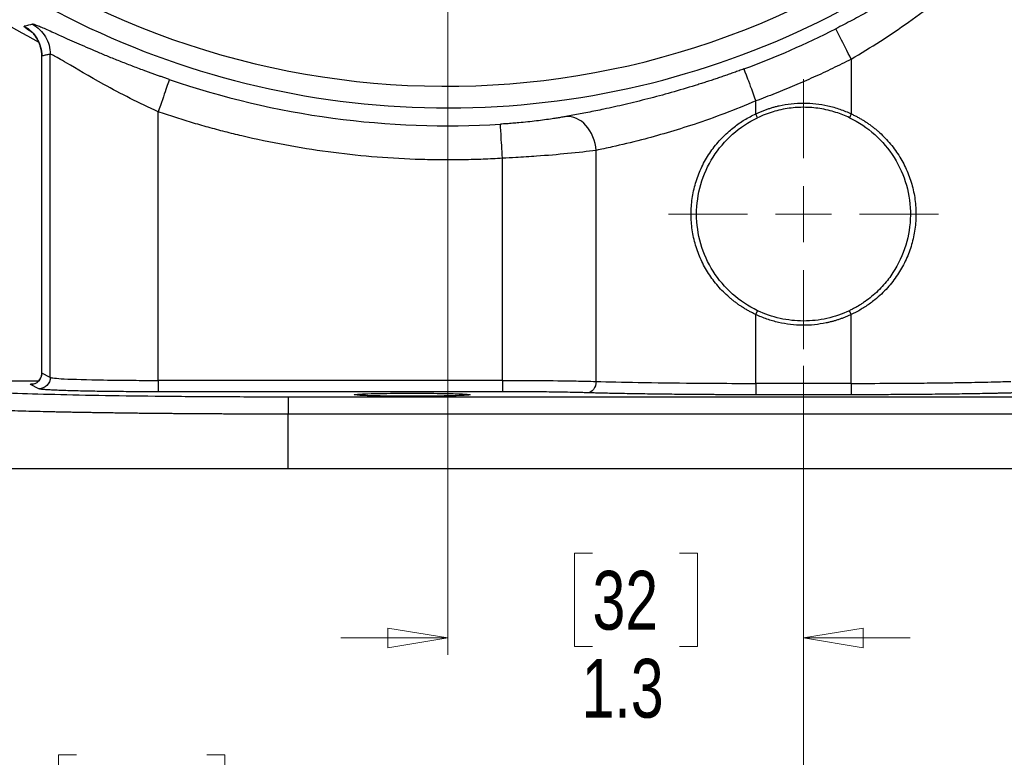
# Model space of a CAD drawing. Header units: inches. Extents: x 0.6 to 16.3, y 0.2 to 11.5.
# Tile 3 of 18: x 3.6 to 5.9, y 4 to 5.7. Entities that reach past the tile are written whole.
import ezdxf

# ---------------------------------------------------------------- set-up
doc = ezdxf.new("R2010")
doc.units = ezdxf.units.IN
doc.header["$MEASUREMENT"] = 0
doc.styles.add('SLDTEXTSTYLE0', font='TXT', dxfattribs={"width": 0.75})
doc.dimstyles.new('SLDDIMSTYLE0', dxfattribs={"dimtxt": 0.137795, "dimasz": 0.14, "dimexe": 0, "dimexo": 0.0625, "dimgap": 0.034449, "dimtad": 0, "dimdec": 1, "dimlfac": 1.5, "dimrnd": 1e-09, "dimzin": 12, "dimdsep": 46, "dimtxsty": 'SLDTEXTSTYLE0', "dimblk1": 'CLOSED', "dimblk2": 'CLOSED', "dimsah": 1, "dimcen": 0.09, "dimadec": 0, "dimazin": 3, "dimtfac": 1, "dimtdec": 1, "dimtofl": 0, "dimtmove": 0, "dimatfit": 3, "dimldrblk": 'CLOSED', "dimfxl": 0, "dimfrac": 2, "dimtolj": 1, "dimtzin": 12, "dimarcsym": 0})
doc.dimstyles.new('SLDDIMSTYLE3', dxfattribs={"dimtxt": 0.137795, "dimasz": 0.14, "dimexe": 0, "dimexo": 0.0625, "dimgap": 0.034449, "dimtad": 0, "dimtih": 1, "dimtoh": 1, "dimdec": 1, "dimlfac": 1.5, "dimrnd": 1e-09, "dimzin": 12, "dimdsep": 46, "dimtxsty": 'SLDTEXTSTYLE0', "dimblk1": 'CLOSED', "dimblk2": 'CLOSED', "dimsah": 1, "dimcen": 0.09, "dimadec": 0, "dimazin": 3, "dimtfac": 1, "dimtdec": 1, "dimtofl": 0, "dimtmove": 0, "dimatfit": 3, "dimldrblk": 'CLOSED', "dimfxl": 0, "dimfrac": 2, "dimtolj": 1, "dimtzin": 12, "dimarcsym": 0})
doc.dimstyles.new('SLDDIMSTYLE4', dxfattribs={"dimtxt": 0.137795, "dimasz": 0.14, "dimexe": 0, "dimexo": 0.0625, "dimgap": 0.034449, "dimtad": 0, "dimdec": 1, "dimlfac": 1.5, "dimrnd": 1e-09, "dimzin": 12, "dimdsep": 46, "dimtxsty": 'SLDTEXTSTYLE0', "dimblk1": 'CLOSED', "dimblk2": 'CLOSED', "dimsah": 1, "dimcen": 0.09, "dimadec": 0, "dimazin": 3, "dimtfac": 1, "dimtdec": 1, "dimtmove": 0, "dimatfit": 0, "dimldrblk": 'CLOSED', "dimfxl": 0, "dimfrac": 2, "dimtolj": 1, "dimtzin": 12, "dimarcsym": 0})
doc.dimstyles.new('SLDDIMSTYLE5', dxfattribs={"dimtxt": 0.137795, "dimasz": 0.14, "dimexe": 0, "dimexo": 0.0625, "dimgap": 0.034449, "dimtad": 0, "dimdec": 1, "dimlfac": 1.5, "dimrnd": 1e-09, "dimzin": 12, "dimdsep": 46, "dimtxsty": 'SLDTEXTSTYLE0', "dimblk1": 'CLOSED', "dimblk2": 'CLOSED', "dimsah": 1, "dimcen": 0.09, "dimadec": 0, "dimazin": 3, "dimtfac": 1, "dimtofl": 0, "dimtmove": 0, "dimatfit": 3, "dimldrblk": 'CLOSED', "dimfxl": 0, "dimfrac": 2, "dimtolj": 1, "dimtzin": 12, "dimarcsym": 0})
doc.dimstyles.new('SLDDIMSTYLE6', dxfattribs={"dimtxt": 0.137795, "dimasz": 0.14, "dimexe": 0, "dimexo": 0.0625, "dimgap": 0.034449, "dimtad": 0, "dimtih": 1, "dimtoh": 1, "dimdec": 1, "dimlfac": 1.5, "dimrnd": 1e-09, "dimzin": 12, "dimdsep": 46, "dimtxsty": 'SLDTEXTSTYLE0', "dimblk1": 'CLOSED', "dimblk2": 'CLOSED', "dimsah": 1, "dimcen": 0.09, "dimadec": 0, "dimazin": 3, "dimtfac": 1, "dimtofl": 0, "dimtmove": 0, "dimatfit": 3, "dimldrblk": 'CLOSED', "dimfxl": 0, "dimfrac": 2, "dimtolj": 1, "dimtzin": 12, "dimarcsym": 0})

# ---------------------------------------------------------------- blocks, each defined once
blk = doc.blocks.new('_Closed')
at = {"color": 0, "linetype": 'ByBlock', "lineweight": -2}
for p, q in [((-1, 0.166667), (0, 0)), ((-1, 0.166667), (-1, -0.166667)), ((0, 0), (-1, -0.166667)), ((0, 0), (-1, 0))]:
    blk.add_line(p, q, dxfattribs=at)
blk = doc.blocks.new('_D_5')
at = {"color": 7, "linetype": 'Continuous', "lineweight": 0}
for p, q in [((2.5503, 7.3962), (2.5503, 3.781)), ((5.437, 4.9305), (5.437, 3.781)), ((3.7342, 4.0188), (3.6922, 4.0188)), ((3.6922, 4.0188), (3.6922, 3.8)), ((4.0396, 4.0188), (4.0816, 4.0188)), ((4.0816, 4.0188), (4.0816, 3.8)), ((2.5503, 3.8203), (3.5714, 3.8203)), ((5.437, 3.8203), (4.2025, 3.8203)), ((3.6922, 3.8), (3.7342, 3.8)), ((4.0816, 3.8), (4.0396, 3.8))]:
    blk.add_line(p, q, dxfattribs=at)
at = {"color": 7, "linetype": 'Continuous', "lineweight": 18, "xscale": 0.14, "yscale": 0.14, "rotation": 180.0000000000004}
blk.add_blockref('_Closed', (2.5503, 3.8203), dxfattribs=at)
at = {"color": 7, "linetype": 'Continuous', "lineweight": 18, "xscale": 0.14, "yscale": 0.14}
blk.add_blockref('_Closed', (5.437, 3.8203), dxfattribs=at)
at = {"color": 7, "linetype": 'Continuous', "lineweight": 18, "char_height": 0.1378, "attachment_point": 1, "style": 'SLDTEXTSTYLE0'}
for s, insert in [('110', (3.7342, 3.9777)), ('4.3', (3.7597, 3.7715))]:
    blk.add_mtext(s, dxfattribs=dict(at, insert=insert))
blk = doc.blocks.new('_D_6')
at = {"color": 7, "linetype": 'Continuous', "lineweight": 0}
for p, q in [((4.0476, 9.5589), (1.4338, 9.5589)), ((1.4731, 9.5589), (1.4731, 6.6634)), ((1.3204, 6.6354), (1.2784, 6.6354)), ((1.2784, 6.6354), (1.2784, 6.4167)), ((1.6259, 6.6354), (1.6678, 6.6354)), ((1.6678, 6.6354), (1.6678, 6.4167)), ((1.2784, 6.4167), (1.3204, 6.4167)), ((1.6678, 6.4167), (1.6259, 6.4167)), ((1.4731, 4.6892), (1.4731, 6.2105)), ((3.7, 4.6892), (1.4338, 4.6892))]:
    blk.add_line(p, q, dxfattribs=at)
at = {"color": 7, "linetype": 'Continuous', "lineweight": 18, "xscale": 0.14, "yscale": 0.14}
for p, rotation in [((1.4731, 9.5589), 90.0000000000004), ((1.4731, 4.6892), 270.0000000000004)]:
    blk.add_blockref('_Closed', p, dxfattribs=dict(at, rotation=rotation))
at = {"color": 7, "linetype": 'Continuous', "lineweight": 18, "char_height": 0.1378, "attachment_point": 1, "style": 'SLDTEXTSTYLE0'}
for s, insert in [('186', (1.3204, 6.5943)), ('7.3', (1.3459, 6.3881))]:
    blk.add_mtext(s, dxfattribs=dict(at, insert=insert))
blk = doc.blocks.new('_D_7')
at = {"color": 7, "linetype": 'Continuous', "lineweight": 0}
for p, q in [((4.6037, 7.0672), (4.6037, 4.2534)), ((5.437, 4.9305), (5.437, 4.2534)), ((4.9428, 4.4912), (4.9008, 4.4912)), ((4.9008, 4.4912), (4.9008, 4.2725)), ((5.1464, 4.4912), (5.1884, 4.4912)), ((5.1884, 4.4912), (5.1884, 4.2725)), ((4.6037, 4.2928), (4.3537, 4.2928)), ((5.437, 4.2928), (5.687, 4.2928)), ((4.9008, 4.2725), (4.9428, 4.2725)), ((5.1884, 4.2725), (5.1464, 4.2725))]:
    blk.add_line(p, q, dxfattribs=at)
at = {"color": 7, "linetype": 'Continuous', "lineweight": 18, "xscale": 0.14, "yscale": 0.14}
blk.add_blockref('_Closed', (4.6037, 4.2928, -0.8505), dxfattribs=at)
at = {"color": 7, "linetype": 'Continuous', "lineweight": 18, "xscale": 0.14, "yscale": 0.14, "rotation": 180.0000000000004}
blk.add_blockref('_Closed', (5.437, 4.2928, -0.8505), dxfattribs=at)
at = {"color": 7, "linetype": 'Continuous', "lineweight": 18, "char_height": 0.1378, "attachment_point": 1, "style": 'SLDTEXTSTYLE0'}
for s, insert in [('32', (4.9428, 4.4501)), ('1.3', (4.9173, 4.2439))]:
    blk.add_mtext(s, dxfattribs=dict(at, insert=insert))
blk = doc.blocks.new('_D_8')
at = {"color": 7, "linetype": 'Continuous', "lineweight": 0}
for p, q in [((5.437, 4.9305), (5.437, 3.781)), ((7.5203, 4.6498), (7.5203, 3.781)), ((6.2256, 4.0188), (6.1836, 4.0188)), ((6.1836, 4.0188), (6.1836, 3.8)), ((6.4293, 4.0188), (6.4712, 4.0188)), ((6.4712, 4.0188), (6.4712, 3.8)), ((5.437, 3.8203), (6.0628, 3.8203)), ((7.5203, 3.8203), (6.5921, 3.8203)), ((6.1836, 3.8), (6.2256, 3.8)), ((6.4712, 3.8), (6.4293, 3.8))]:
    blk.add_line(p, q, dxfattribs=at)
at = {"color": 7, "linetype": 'Continuous', "lineweight": 18, "xscale": 0.14, "yscale": 0.14, "rotation": 180.0000000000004}
blk.add_blockref('_Closed', (5.437, 3.8203, -0.8505), dxfattribs=at)
at = {"color": 7, "linetype": 'Continuous', "lineweight": 18, "xscale": 0.14, "yscale": 0.14}
blk.add_blockref('_Closed', (7.5203, 3.8203, -0.8505), dxfattribs=at)
at = {"color": 7, "linetype": 'Continuous', "lineweight": 18, "char_height": 0.1378, "attachment_point": 1, "style": 'SLDTEXTSTYLE0'}
for s, insert in [('79', (6.2256, 3.9777)), ('3.1', (6.2002, 3.7715))]:
    blk.add_mtext(s, dxfattribs=dict(at, insert=insert))
blk = doc.blocks.new('_D_9')
at = {"color": 7, "linetype": 'Continuous', "lineweight": 0}
for p, q in [((4.1653, 7.5056), (1.7629, 7.5056)), ((1.8022, 7.5056), (1.8022, 5.7769)), ((1.6495, 5.7489), (1.6075, 5.7489)), ((1.6075, 5.7489), (1.6075, 5.5301)), ((1.955, 5.7489), (1.9969, 5.7489)), ((1.9969, 5.7489), (1.9969, 5.5301)), ((1.6075, 5.5301), (1.6495, 5.5301)), ((1.9969, 5.5301), (1.955, 5.5301)), ((1.8022, 4.6892), (1.8022, 5.3239)), ((3.3581, 4.6892), (1.7629, 4.6892))]:
    blk.add_line(p, q, dxfattribs=at)
at = {"color": 7, "linetype": 'Continuous', "lineweight": 18, "xscale": 0.14, "yscale": 0.14}
for p, rotation in [((1.8022, 7.5056, -0.8505), 90.0000000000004), ((1.8022, 4.6892, -0.8505), 270.0000000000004)]:
    blk.add_blockref('_Closed', p, dxfattribs=dict(at, rotation=rotation))
at = {"color": 7, "linetype": 'Continuous', "lineweight": 18, "char_height": 0.1378, "attachment_point": 1, "style": 'SLDTEXTSTYLE0'}
for s, insert in [('107', (1.6495, 5.7077)), ('4.2', (1.675, 5.5016))]:
    blk.add_mtext(s, dxfattribs=dict(at, insert=insert))
blk = doc.blocks.new('SW_CENTERMARKSYMBOL_1')
at = {"color": 0, "linetype": 'Continuous', "lineweight": 18}
for p, q in [((0, 0.1312), (0, 0.316)), ((0, 0), (0, 0.0656)), ((-0.1312, 0), (-0.316, 0)), ((0, 0), (-0.0656, 0)), ((0, 0), (0, -0.0656)), ((0, 0), (0.0656, 0)), ((0.1312, 0), (0.316, 0)), ((0, -0.1312), (0, -0.316))]:
    blk.add_line(p, q, dxfattribs=at)

msp = doc.modelspace()

# ---------------------------------------------------------------- linework, layer by layer
at = {"color": 7, "linetype": 'Continuous', "lineweight": 25}
for p, q in [((3.6526, 5.6566), (3.6526, 4.913)), ((3.653, 4.9132), (3.653, 5.6565)), ((3.6728, 4.9033), (3.6728, 5.6606)), ((5.5487, 5.6489), (5.5487, 5.5209)), ((5.3252, 5.5209), (5.3252, 5.5512)), ((3.9258, 4.8963), (3.9258, 5.5258)), ((5.3295, 5.5119), (5.3252, 5.5209)), ((5.5487, 5.5209), (5.5445, 5.5119)), ((4.9513, 4.894), (4.9513, 5.4353)), ((4.7319, 4.8963), (4.7319, 5.4169)), ((5.3252, 5.0507), (5.3295, 5.0597)), ((5.3252, 4.8894), (5.3252, 5.0507)), ((5.5487, 5.0507), (5.5445, 5.0597)), ((5.5487, 4.8894), (5.5487, 5.0507)), ((3.6728, 4.9033), (3.653, 4.9132)), ((4.7319, 4.8963), (3.9258, 4.8963)), ((5.5487, 4.8894), (5.3252, 4.8894)), ((3.6462, 4.8766), (3.6264, 4.8865)), ((4.7319, 4.8697), (3.9258, 4.8697)), ((6.6443, 4.8572), (4.2297, 4.8572)), ((5.5487, 4.8627), (5.3252, 4.8627)), ((4.2297, 4.6892), (4.2297, 4.8173)), ((6.6443, 4.8173), (4.2297, 4.8173)), ((6.6443, 4.6892), (4.2297, 4.6892))]:
    msp.add_line(p, q, dxfattribs=at)
at = {"color": 8, "linetype": 'Continuous', "lineweight": 25}
msp.add_arc((4.6037, 7.5056), 1.9709, 217.954, 322.1809, dxfattribs=at)
at = {"color": 7, "linetype": 'Continuous', "lineweight": 25}
for centre, radius, start, end in [((4.5992, 7.5017), 1.9161, 230.7537, 308.6723), ((4.6037, 7.5056), 2.0533, 235.6839, 242.1571), ((4.6037, 7.5056), 2.0034, 290.2646, 296.9778), ((4.6037, 7.5056), 2.0127, 251.0991, 273.5144)]:
    msp.add_arc(centre, radius, start, end, dxfattribs=at)
for points, knots in [([(5.9225, 5.9889), (5.9199, 5.9868), (5.9147, 5.9825), (5.9067, 5.976), (5.8985, 5.9695), (5.8901, 5.9628), (5.8816, 5.9561), (5.8729, 5.9493), (5.864, 5.9425), (5.855, 5.9356), (5.8458, 5.9286), (5.8242, 5.9124), (5.789, 5.8868), (5.7381, 5.8519), (5.6847, 5.8174), (5.6413, 5.791), (5.6096, 5.7727), (5.5903, 5.7617), (5.571, 5.751), (5.5516, 5.7405), (5.5321, 5.7302), (5.519, 5.7235), (5.5125, 5.7202)], [0, 0, 0, 0, 0.0248832, 0.0498091, 0.0747859, 0.0998222, 0.1249263, 0.1501065, 0.1753709, 0.2007279, 0.2261853, 0.2517511, 0.3769569, 0.5021028, 0.6271998, 0.7513623, 0.7933848, 0.8351191, 0.8766061, 0.9178871, 0.9590042, 1, 1, 1, 1]), ([(3.9517, 5.6014), (3.9488, 5.6024), (3.9432, 5.6043), (3.9347, 5.6073), (3.9262, 5.6103), (3.9178, 5.6133), (3.9093, 5.6163), (3.9009, 5.6194), (3.8856, 5.625), (3.8635, 5.6333), (3.8354, 5.6443), (3.8082, 5.6553), (3.7735, 5.6698), (3.7334, 5.6872), (3.6994, 5.7025), (3.6765, 5.7128), (3.6618, 5.7193), (3.6497, 5.7246), (3.6419, 5.7277), (3.6372, 5.7295), (3.6344, 5.7303), (3.6324, 5.7308), (3.6317, 5.7308), (3.6313, 5.7307)], [0, 0, 0, 0, 0.017433, 0.034864, 0.052305, 0.069768, 0.087265, 0.104808, 0.122409, 0.183768, 0.245268, 0.307124, 0.368893, 0.493333, 0.618657, 0.682108, 0.745089, 0.808835, 0.872178, 0.904203, 0.936119, 0.96802, 1, 1, 1, 1]), ([(3.6334, 5.7081), (3.6332, 5.7081), (3.6329, 5.7082), (3.6364, 5.7042), (3.6413, 5.6974), (3.6461, 5.6882), (3.6512, 5.6745), (3.6521, 5.6635), (3.6527, 5.656)], [0, 0, 0, 0, 0.156934, 0.352609, 0.499649, 0.623568, 0.744667, 1, 1, 1, 1]), ([(3.6728, 5.6606), (3.6714, 5.6603), (3.67, 5.66), (3.666, 5.6592), (3.6634, 5.6586), (3.6592, 5.6578), (3.6576, 5.6574), (3.655, 5.6569), (3.654, 5.6567), (3.653, 5.6565)], [-1.301885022, -1.301885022, -1.301885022, -1.301885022, -1.300192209, -1.300192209, -1.297065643, -1.297065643, -1.295111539, -1.295111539, -1.293890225, -1.293890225, -1.293890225, -1.293890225]), ([(3.9258, 5.5258), (3.8812, 5.5459), (3.8371, 5.5683), (3.7638, 5.6087), (3.7336, 5.6268), (3.6975, 5.6482), (3.6869, 5.6544), (3.6762, 5.6599), (3.6737, 5.6609), (3.6728, 5.6606)], [0, 0, 0, 0, 0.709491, 0.709491, 1.349033, 1.349033, 1.748746, 1.748746, 1.998567, 1.998567, 1.998567, 1.998567]), ([(5.5487, 5.6489), (5.5415, 5.6453), (5.5269, 5.6379), (5.505, 5.6272), (5.4829, 5.6168), (5.4607, 5.6066), (5.4384, 5.5967), (5.416, 5.5871), (5.3935, 5.5777), (5.3709, 5.5686), (5.3481, 5.5597), (5.3329, 5.554), (5.3252, 5.5512)], [0, 0, 0, 0, 0.100082, 0.20011, 0.300096, 0.400055, 0.5, 0.599945, 0.699904, 0.79989, 0.899918, 1, 1, 1, 1]), ([(5.2975, 5.6262), (5.2937, 5.6248), (5.2861, 5.622), (5.2746, 5.6179), (5.2632, 5.6138), (5.2518, 5.6098), (5.2404, 5.6059), (5.229, 5.6021), (5.2176, 5.5983), (5.2063, 5.5947), (5.1949, 5.591), (5.1684, 5.5827), (5.127, 5.5705), (5.0719, 5.5557), (5.0189, 5.5427), (4.9788, 5.5338), (4.9502, 5.5279), (4.9317, 5.5242), (4.9139, 5.5207), (4.8967, 5.5175), (4.8859, 5.5155), (4.8805, 5.5145)], [0, 0, 0, 0, 0.024981, 0.049885, 0.074724, 0.099508, 0.124247, 0.148951, 0.173631, 0.198297, 0.222961, 0.247632, 0.372188, 0.496187, 0.621572, 0.746869, 0.797499, 0.84803, 0.898558, 0.949183, 1, 1, 1, 1]), ([(5.3252, 5.5512), (5.2771, 5.5306), (5.2281, 5.5121), (5.1378, 5.4821), (5.0964, 5.47), (5.0336, 5.4538), (5.0106, 5.4483), (4.9759, 5.4405), (4.9632, 5.4378), (4.9513, 5.4353)], [0, 0, 0, 0, 0.680024, 0.680024, 1.293004, 1.293004, 1.676117, 1.676117, 1.915562, 1.915562, 1.915562, 1.915562]), ([(5.3252, 5.5209), (5.3277, 5.5221), (5.3327, 5.5244), (5.3404, 5.5276), (5.3481, 5.5305), (5.3558, 5.5332), (5.3637, 5.5357), (5.3717, 5.5379), (5.3864, 5.5414), (5.4081, 5.5451), (5.437, 5.5467), (5.4659, 5.5451), (5.4896, 5.5411), (5.5083, 5.5363), (5.5221, 5.532), (5.5356, 5.5269), (5.5444, 5.5229), (5.5487, 5.5209)], [0, 0, 0, 0, 0.03583, 0.071568, 0.107248, 0.142908, 0.178584, 0.21431, 0.250124, 0.375037, 0.500011, 0.624922, 0.749897, 0.812483, 0.874901, 0.937342, 1, 1, 1, 1]), ([(5.5445, 5.5119), (5.5343, 5.5168), (5.5237, 5.5209), (5.5069, 5.5263), (5.5007, 5.528), (5.4881, 5.531), (5.4818, 5.5322), (5.4691, 5.5342), (5.4627, 5.5349), (5.4499, 5.5359), (5.4434, 5.5362), (5.4364, 5.5362), (5.4357, 5.5362), (5.4293, 5.5361), (5.4235, 5.5359), (5.4113, 5.5349), (5.4049, 5.5342), (5.3922, 5.5322), (5.3858, 5.531), (5.3733, 5.528), (5.3671, 5.5263), (5.3548, 5.5224), (5.3488, 5.5202), (5.3383, 5.516), (5.3339, 5.514), (5.3295, 5.5119)], [3.1916112, 3.1916112, 3.1916112, 3.1916112, 3.3255438, 3.3255438, 3.4020282, 3.4020282, 3.4785126, 3.4785126, 3.554997, 3.554997, 3.6314814, 3.6314814, 3.6390293, 3.6390293, 3.7079658, 3.7079658, 3.7844502, 3.7844502, 3.8609347, 3.8609347, 3.9374191, 3.9374191, 4.0139035, 4.0139035, 4.0713673, 4.0713673, 4.0713673, 4.0713673]), ([(4.7319, 5.4169), (4.7244, 5.4164), (4.7093, 5.4155), (4.6866, 5.4145), (4.6639, 5.4137), (4.6413, 5.4132), (4.6186, 5.4129), (4.5959, 5.4129), (4.5732, 5.4131), (4.5505, 5.4135), (4.5012, 5.4151), (4.4254, 5.4197), (4.3234, 5.4309), (4.2221, 5.4471), (4.1418, 5.4641), (4.0822, 5.4788), (4.0427, 5.4893), (4.0035, 5.5007), (3.9645, 5.5127), (3.9387, 5.5214), (3.9258, 5.5258)], [0, 0, 0, 0, 0.027729, 0.055447, 0.083156, 0.11086, 0.138562, 0.166265, 0.193972, 0.221687, 0.249413, 0.374699, 0.500001, 0.625287, 0.750589, 0.800482, 0.850351, 0.900214, 0.950091, 1, 1, 1, 1]), ([(4.8805, 5.5145), (4.8789, 5.5142), (4.8756, 5.5137), (4.8706, 5.5128), (4.8653, 5.5119), (4.8599, 5.511), (4.8544, 5.5102), (4.8448, 5.5087), (4.8307, 5.5067), (4.8115, 5.5042), (4.7912, 5.502), (4.7726, 5.5001), (4.756, 5.4987), (4.7415, 5.4976), (4.7319, 5.497), (4.727, 5.4967)], [0, 0, 0, 0, 0.042178, 0.084248, 0.12626, 0.168266, 0.210317, 0.252463, 0.377811, 0.50283, 0.627604, 0.751693, 0.834672, 0.917293, 1, 1, 1, 1]), ([(5.3252, 5.0507), (5.3227, 5.0519), (5.3177, 5.0543), (5.3104, 5.0581), (5.3032, 5.0622), (5.2961, 5.0665), (5.2891, 5.071), (5.2823, 5.0757), (5.2757, 5.0806), (5.2692, 5.0858), (5.2555, 5.0973), (5.2361, 5.1167), (5.214, 5.1463), (5.1962, 5.1786), (5.1833, 5.2131), (5.1754, 5.249), (5.1728, 5.2858), (5.1754, 5.3226), (5.1833, 5.3586), (5.1962, 5.3931), (5.214, 5.4253), (5.2361, 5.4549), (5.2571, 5.4759), (5.2743, 5.49), (5.2863, 5.4989), (5.2988, 5.507), (5.3118, 5.5144), (5.3207, 5.5188), (5.3252, 5.5209)], [0, 0, 0, 0, 0.014042, 0.028047, 0.042027, 0.055995, 0.069966, 0.083952, 0.097967, 0.112024, 0.126136, 0.188817, 0.251292, 0.313882, 0.375847, 0.438108, 0.500006, 0.561892, 0.624166, 0.686129, 0.748721, 0.811194, 0.873877, 0.899235, 0.924449, 0.949596, 0.974754, 1, 1, 1, 1]), ([(5.3295, 5.0597), (5.3082, 5.0699), (5.2883, 5.0831), (5.2532, 5.1143), (5.2379, 5.1323), (5.2128, 5.1719), (5.2031, 5.1935), (5.19, 5.2387), (5.1866, 5.2622), (5.1866, 5.3094), (5.19, 5.333), (5.2031, 5.3782), (5.2129, 5.3998), (5.2379, 5.4394), (5.2532, 5.4574), (5.2883, 5.4886), (5.3082, 5.5018), (5.3295, 5.5119)], [0, 0, 0, 0, 0.125, 0.125, 0.25, 0.25, 0.375, 0.375, 0.5, 0.5, 0.625, 0.625, 0.75, 0.75, 0.875, 0.875, 1, 1, 1, 1]), ([(5.5445, 5.5119), (5.566, 5.5017), (5.5861, 5.4883), (5.6214, 5.4568), (5.6368, 5.4385), (5.6618, 5.3984), (5.6715, 5.3766), (5.6844, 5.3309), (5.6876, 5.307), (5.6871, 5.2594), (5.6834, 5.2356), (5.6696, 5.1902), (5.6594, 5.1686), (5.6401, 5.1389), (5.6329, 5.1294), (5.6163, 5.1106), (5.6065, 5.1012), (5.5916, 5.0889), (5.5866, 5.085), (5.5791, 5.0797), (5.5766, 5.078), (5.5719, 5.075), (5.5698, 5.0736), (5.5638, 5.0699), (5.5604, 5.068), (5.5552, 5.0651), (5.5534, 5.0642), (5.5494, 5.0621), (5.5471, 5.061), (5.5445, 5.0597)], [0, 0, 0, 0, 0.125, 0.125, 0.25, 0.25, 0.375, 0.375, 0.5, 0.5, 0.625, 0.625, 0.75, 0.75, 0.8125, 0.8125, 0.875, 0.875, 0.90625, 0.90625, 0.921875, 0.921875, 0.9375, 0.9375, 0.96875, 0.96875, 0.984375, 0.984375, 1, 1, 1, 1]), ([(5.5487, 5.5209), (5.5513, 5.5197), (5.5563, 5.5173), (5.5637, 5.5134), (5.571, 5.5093), (5.5782, 5.505), (5.5852, 5.5004), (5.592, 5.4957), (5.5987, 5.4907), (5.6053, 5.4855), (5.619, 5.4738), (5.6386, 5.4541), (5.6608, 5.4242), (5.6785, 5.3915), (5.6913, 5.3566), (5.699, 5.3203), (5.7012, 5.2831), (5.6982, 5.246), (5.6897, 5.2098), (5.6762, 5.1752), (5.6608, 5.1482), (5.6461, 5.1278), (5.6336, 5.1129), (5.6197, 5.0986), (5.6061, 5.0867), (5.5938, 5.0772), (5.583, 5.0697), (5.5719, 5.0628), (5.5605, 5.0564), (5.5527, 5.0526), (5.5487, 5.0507)], [0, 0, 0, 0, 0.014172, 0.028304, 0.042412, 0.056507, 0.070605, 0.084719, 0.098861, 0.113047, 0.12729, 0.190548, 0.253586, 0.316749, 0.379272, 0.442091, 0.504564, 0.567002, 0.629862, 0.69233, 0.755584, 0.787807, 0.820056, 0.854849, 0.889481, 0.911687, 0.933789, 0.955841, 0.977894, 1, 1, 1, 1]), ([(4.9513, 5.4353), (4.9319, 5.4328), (4.9091, 5.4302), (4.8616, 5.4255), (4.8371, 5.4233), (4.7958, 5.4204), (4.7794, 5.4193), (4.7526, 5.4178), (4.7423, 5.4173), (4.7319, 5.4169)], [0, 0, 0, 0, 0.2442785, 0.2442785, 0.4644733, 0.4644733, 0.602095, 0.602095, 0.6881086, 0.6881086, 0.6881086, 0.6881086]), ([(5.5487, 5.0507), (5.5464, 5.0496), (5.5417, 5.0474), (5.5346, 5.0444), (5.5274, 5.0416), (5.5201, 5.0391), (5.5128, 5.0367), (5.5053, 5.0346), (5.4978, 5.0327), (5.4836, 5.0295), (5.4625, 5.0262), (5.4343, 5.025), (5.4061, 5.0268), (5.3829, 5.0309), (5.3647, 5.0356), (5.3513, 5.0399), (5.3381, 5.0448), (5.3295, 5.0487), (5.3252, 5.0507)], [0, 0, 0, 0, 0.033584, 0.067077, 0.100508, 0.133907, 0.167305, 0.200729, 0.23421, 0.267778, 0.389758, 0.51179, 0.633761, 0.75579, 0.8169, 0.877851, 0.938825, 1, 1, 1, 1]), ([(5.5445, 5.0597), (5.5276, 5.0517), (5.5099, 5.0456), (5.4739, 5.0375), (5.4556, 5.0355), (5.4184, 5.0355), (5.4, 5.0376), (5.3641, 5.0456), (5.3464, 5.0517), (5.3295, 5.0597)], [0, 0, 0, 0, 0.25, 0.25, 0.5, 0.5, 0.75, 0.75, 1, 1, 1, 1]), ([(3.6526, 4.9138), (3.6526, 4.9124), (3.6525, 4.9094), (3.6513, 4.905), (3.6494, 4.9006), (3.6454, 4.8949), (3.6433, 4.8932), (3.6417, 4.892)], [0, 0, 0, 0, 0.113433, 0.227954, 0.35435, 0.516579, 1, 1, 1, 1]), ([(3.468, 4.8988), (3.4688, 4.8985), (3.4702, 4.898), (3.4828, 4.8971), (3.5026, 4.8964), (3.5285, 4.8958), (3.56, 4.8954), (3.6012, 4.8952), (3.6319, 4.8954), (3.6459, 4.8955)], [0, 0, 0, 0, 0.12897, 0.241391, 0.415892, 0.524276, 0.629812, 0.831421, 1, 1, 1, 1]), ([(3.6728, 4.9033), (3.6728, 4.8963), (3.6699, 4.8894), (3.6601, 4.8795), (3.6531, 4.8766), (3.6462, 4.8766)], [0, 0, 0, 0, 0.5, 0.5, 1, 1, 1, 1]), ([(3.6728, 4.9033), (3.6749, 4.9022), (3.6862, 4.901), (3.7275, 4.8989), (3.7595, 4.898), (3.8213, 4.8969), (3.8474, 4.8967), (3.8913, 4.8964), (3.9085, 4.8963), (3.9258, 4.8963)], [0, 0, 0, 0, 0.465212, 0.465212, 0.987734, 0.987734, 1.31431, 1.31431, 1.51842, 1.51842, 1.51842, 1.51842]), ([(4.7319, 4.8963), (4.7319, 4.8895), (4.7319, 4.8827), (4.7319, 4.8728), (4.7319, 4.8699), (4.7319, 4.8697)], [0, 0, 0, 0, 0.5, 0.5, 1, 1, 1, 1]), ([(4.7319, 4.8963), (4.7541, 4.8963), (4.7762, 4.8963), (4.827, 4.896), (4.8552, 4.8957), (4.8972, 4.8951), (4.9124, 4.8949), (4.9352, 4.8944), (4.9435, 4.8942), (4.9513, 4.894)], [0.0000012, 0.0000012, 0.0000012, 0.0000012, 0.2264039, 0.2264039, 0.5332152, 0.5332152, 0.7249723, 0.7249723, 0.8448205, 0.8448205, 0.8448205, 0.8448205]), ([(4.9513, 4.894), (4.9803, 4.8931), (5.0135, 4.8923), (5.0902, 4.8909), (5.1343, 4.8903), (5.2093, 4.8897), (5.2389, 4.8895), (5.2876, 4.8894), (5.3064, 4.8894), (5.3252, 4.8894)], [0, 0, 0, 0, 0.2618208, 0.2618208, 0.5510605, 0.5510605, 0.7318354, 0.7318354, 0.8448197, 0.8448197, 0.8448197, 0.8448197]), ([(5.5487, 4.8894), (5.5673, 4.8894), (5.5858, 4.8894), (5.636, 4.8895), (5.6675, 4.8897), (5.7172, 4.8902), (5.7359, 4.8903), (5.7633, 4.8907), (5.7723, 4.8908), (5.7954, 4.8911), (5.8092, 4.8914), (5.844, 4.892), (5.8644, 4.8924), (5.8972, 4.8932), (5.9103, 4.8936), (5.9227, 4.894)], [0, 0, 0, 0, 0.1110913, 0.1110913, 0.3032811, 0.3032811, 0.4233998, 0.4233998, 0.4834591, 0.4834591, 0.579554, 0.579554, 0.7333058, 0.7333058, 0.8448204, 0.8448204, 0.8448204, 0.8448204]), ([(5.5487, 4.8894), (5.5487, 4.8825), (5.5487, 4.8757), (5.5487, 4.8658), (5.5487, 4.8629), (5.5487, 4.8627)], [0, 0, 0, 0, 0.5, 0.5, 1, 1, 1, 1]), ([(4.2297, 4.8572), (4.1795, 4.8572), (4.1293, 4.8574), (4.0307, 4.8579), (3.9824, 4.8582), (3.8891, 4.8592), (3.8443, 4.8598), (3.7597, 4.8612), (3.72, 4.862), (3.6472, 4.8639), (3.6141, 4.8648), (3.5556, 4.867), (3.5303, 4.8681), (3.4883, 4.8705), (3.4716, 4.8718), (3.4475, 4.8743), (3.4401, 4.8756), (3.4375, 4.8769)], [0, 0, 0, 0, 0.125, 0.125, 0.25, 0.25, 0.375, 0.375, 0.5, 0.5, 0.625, 0.625, 0.75, 0.75, 0.875, 0.875, 1, 1, 1, 1]), ([(3.9258, 4.8697), (3.923, 4.8697), (3.9175, 4.8697), (3.9092, 4.8697), (3.9009, 4.8697), (3.8927, 4.8697), (3.8845, 4.8698), (3.8704, 4.8698), (3.8506, 4.8699), (3.8253, 4.8702), (3.8005, 4.8704), (3.7685, 4.8709), (3.7318, 4.8717), (3.7014, 4.8726), (3.6817, 4.8734), (3.6696, 4.874), (3.66, 4.8747), (3.6536, 4.8753), (3.6497, 4.8758), (3.6473, 4.8762), (3.6465, 4.8765), (3.6462, 4.8766)], [0, 0, 0, 0, 0.0195504, 0.0390647, 0.0585601, 0.0780538, 0.0975629, 0.1171046, 0.1789008, 0.2407299, 0.3049228, 0.3691505, 0.4999528, 0.630764, 0.6949691, 0.7592091, 0.8210226, 0.8828692, 0.9219146, 0.9609124, 1, 1, 1, 1]), ([(4.5203, 4.8664), (4.5089, 4.8664), (4.4857, 4.8663), (4.4524, 4.8659), (4.4211, 4.8653), (4.3929, 4.8643), (4.3813, 4.863), (4.3889, 4.8618), (4.4044, 4.8609), (4.4256, 4.8602), (4.4524, 4.8597), (4.4857, 4.8593), (4.5261, 4.8592), (4.5731, 4.8594), (4.6161, 4.8602), (4.6477, 4.8614), (4.6593, 4.8627), (4.6518, 4.8639), (4.6362, 4.8647), (4.6151, 4.8654), (4.5882, 4.8659), (4.555, 4.8663), (4.5317, 4.8664), (4.5203, 4.8664)], [0, 0, 0, 0, 0.040208, 0.081933, 0.125177, 0.177693, 0.249874, 0.300428, 0.342163, 0.375047, 0.41829, 0.460016, 0.500224, 0.560899, 0.624953, 0.677469, 0.74965, 0.800204, 0.841939, 0.874823, 0.918067, 0.959792, 1, 1, 1, 1]), ([(4.9314, 4.8673), (4.9296, 4.8674), (4.926, 4.8675), (4.9205, 4.8676), (4.9148, 4.8678), (4.9089, 4.8679), (4.9029, 4.8681), (4.8967, 4.8682), (4.8849, 4.8684), (4.8668, 4.8687), (4.8415, 4.8691), (4.8149, 4.8694), (4.792, 4.8695), (4.7735, 4.8696), (4.7597, 4.8696), (4.7459, 4.8697), (4.7366, 4.8697), (4.7319, 4.8697)], [0, 0, 0, 0, 0.03541, 0.070738, 0.106016, 0.141276, 0.176549, 0.211867, 0.247261, 0.373619, 0.500035, 0.626386, 0.752795, 0.814648, 0.876354, 0.938081, 1, 1, 1, 1]), ([(5.3252, 4.8627), (5.3211, 4.8627), (5.313, 4.8627), (5.3008, 4.8627), (5.2886, 4.8627), (5.2764, 4.8628), (5.2643, 4.8628), (5.2522, 4.8628), (5.2401, 4.8629), (5.228, 4.8629), (5.2017, 4.8631), (5.1614, 4.8634), (5.1089, 4.8639), (5.0588, 4.8646), (5.0213, 4.8652), (4.9949, 4.8657), (4.978, 4.8661), (4.9618, 4.8665), (4.9462, 4.8669), (4.9363, 4.8672), (4.9314, 4.8673)], [0, 0, 0, 0, 0.027541, 0.05503, 0.082481, 0.109909, 0.137328, 0.164755, 0.192203, 0.219688, 0.247224, 0.373585, 0.499981, 0.626348, 0.752751, 0.802272, 0.85167, 0.901033, 0.950448, 1, 1, 1, 1]), ([(5.9426, 4.8673), (5.9399, 4.8673), (5.9344, 4.8671), (5.926, 4.8669), (5.9174, 4.8666), (5.9085, 4.8664), (5.8995, 4.8662), (5.8903, 4.866), (5.881, 4.8658), (5.8714, 4.8656), (5.8499, 4.8652), (5.8151, 4.8646), (5.7651, 4.8639), (5.7125, 4.8634), (5.6692, 4.8631), (5.6363, 4.8629), (5.6146, 4.8628), (5.5927, 4.8627), (5.5708, 4.8627), (5.5561, 4.8627), (5.5487, 4.8627)], [0, 0, 0, 0, 0.027546, 0.05504, 0.082496, 0.109928, 0.137352, 0.164782, 0.192234, 0.219722, 0.247261, 0.373633, 0.500032, 0.626396, 0.752788, 0.802303, 0.851695, 0.901051, 0.950457, 1, 1, 1, 1]), ([(4.2297, 4.8572), (4.2297, 4.857), (4.2297, 4.8481), (4.2297, 4.8276), (4.2297, 4.8173)], [0.0000893, 0.0000893, 0.0000893, 0.0000893, 0.5, 1, 1, 1, 1]), ([(4.2297, 4.8173), (4.2247, 4.8173), (4.2147, 4.8173), (4.1996, 4.8173), (4.1845, 4.8173), (4.1694, 4.8173), (4.1542, 4.8173), (4.1391, 4.8174), (4.1239, 4.8174), (4.1087, 4.8175), (4.0936, 4.8175), (4.0784, 4.8176), (4.0633, 4.8177), (4.0481, 4.8178), (4.033, 4.8179), (4.0179, 4.818), (4.0029, 4.8181), (3.9879, 4.8182), (3.9729, 4.8183), (3.958, 4.8184), (3.9432, 4.8185), (3.9284, 4.8187), (3.9137, 4.8188), (3.899, 4.819), (3.8845, 4.8191), (3.87, 4.8193), (3.8557, 4.8195), (3.8414, 4.8197), (3.8272, 4.8199), (3.8132, 4.8201), (3.7993, 4.8203), (3.7855, 4.8205), (3.7718, 4.8207), (3.7583, 4.8209), (3.745, 4.8211), (3.7317, 4.8214), (3.7187, 4.8216), (3.7058, 4.8219), (3.6931, 4.8221), (3.6805, 4.8224), (3.6682, 4.8227), (3.6415, 4.8233), (3.6015, 4.8243), (3.5515, 4.8259), (3.5059, 4.8277), (3.4772, 4.8291), (3.4608, 4.83), (3.4537, 4.8305), (3.4467, 4.8309), (3.4399, 4.8314), (3.4332, 4.8319), (3.4269, 4.8325), (3.4209, 4.833), (3.4154, 4.8336), (3.4104, 4.8342), (3.406, 4.8349), (3.4023, 4.8355), (3.3993, 4.8362), (3.3981, 4.8367), (3.3975, 4.8369)], [0, 0, 0, 0, 0.0118783, 0.0237884, 0.0357303, 0.0477042, 0.0597099, 0.0717475, 0.0838169, 0.0959182, 0.1080514, 0.1202165, 0.1324135, 0.1446423, 0.156903, 0.1691957, 0.1815202, 0.1938766, 0.2062649, 0.2186851, 0.2311372, 0.2436212, 0.2561372, 0.268685, 0.2812647, 0.2938764, 0.30652, 0.3191954, 0.3319028, 0.3446422, 0.3574134, 0.3702166, 0.3830517, 0.3959187, 0.4088177, 0.4217486, 0.4347114, 0.4477062, 0.4607329, 0.4737916, 0.4868822, 0.5000048, 0.5602936, 0.6236034, 0.6899338, 0.7592848, 0.7734449, 0.7883311, 0.8039433, 0.8202817, 0.8373461, 0.8551366, 0.8736532, 0.8928959, 0.9128646, 0.9335594, 0.9549802, 0.9771271, 1, 1, 1, 1]), ([(4.2297, 4.6892), (4.2248, 4.6892), (4.2149, 4.6892), (4.2001, 4.6892), (4.1853, 4.6892), (4.1705, 4.6892), (4.1557, 4.6892), (4.141, 4.6892), (4.1263, 4.6892), (4.1116, 4.6892), (4.097, 4.6892), (4.0616, 4.6892), (4.0058, 4.6892), (3.9305, 4.6892), (3.857, 4.6892), (3.7856, 4.6892), (3.7181, 4.6892), (3.6551, 4.6892), (3.5979, 4.6892), (3.5472, 4.6892), (3.5034, 4.6892), (3.4673, 4.6892), (3.4385, 4.6892), (3.4216, 4.6892), (3.4119, 4.6892), (3.4067, 4.6892), (3.4026, 4.6892), (3.3994, 4.6892), (3.3981, 4.6892), (3.3975, 4.6892)], [0, 0, 0, 0, 0.011732, 0.023449, 0.035154, 0.046852, 0.058546, 0.07024, 0.081937, 0.093642, 0.105357, 0.117087, 0.178882, 0.240687, 0.304877, 0.369077, 0.434534, 0.500002, 0.565459, 0.630928, 0.695117, 0.759317, 0.821112, 0.882918, 0.906359, 0.929758, 0.953145, 0.976549, 1, 1, 1, 1])]:
    msp.add_open_spline(points, degree=3, knots=knots, dxfattribs=at)
at = {"color": 8, "linetype": 'Continuous', "lineweight": 25}
for points, knots in [([(5.5487, 5.6489), (5.5718, 5.6629), (5.6177, 5.6908), (5.6854, 5.737), (5.7448, 5.781), (5.7965, 5.8223), (5.8394, 5.8585), (5.8735, 5.8887), (5.8921, 5.9061), (5.8984, 5.912)], [0, 0, 0, 0, 0.172248, 0.343885, 0.531094, 0.664301, 0.797961, 0.931397, 1, 1, 1, 1]), ([(3.6315, 5.7107), (3.6268, 5.7137), (3.6116, 5.7235), (3.6118, 5.7252), (3.612, 5.7263)], [0, 0, 0, 0, 0.307025, 1, 1, 1, 1]), ([(3.6264, 4.8865), (3.6257, 4.8872), (3.6249, 4.8879), (3.635, 4.8886), (3.6369, 4.8888)], [0, 0, 0, 0, 0.819203, 1, 1, 1, 1])]:
    msp.add_open_spline(points, degree=3, knots=knots, dxfattribs=at)
at = {"color": 7, "linetype": 'Continuous', "lineweight": 25}
for points in [[(3.6313, 5.7307), (3.6249, 5.7292), (3.6185, 5.7278), (3.612, 5.7263)], [(3.612, 5.7263), (3.6244, 5.7194), (3.6453, 5.6989), (3.653, 5.6706), (3.653, 5.6565)], [(3.6313, 5.7307), (3.6438, 5.7239), (3.665, 5.7033), (3.6728, 5.6749), (3.6728, 5.6606)], [(5.5487, 5.6489), (5.5395, 5.6672), (5.5209, 5.7035), (5.5128, 5.7195), (5.5125, 5.7202)], [(5.2975, 5.6262), (5.2978, 5.6255), (5.304, 5.6087), (5.3181, 5.5704), (5.3252, 5.5512)], [(3.9517, 5.6014), (3.9514, 5.6007), (3.9456, 5.5837), (3.9324, 5.5451), (3.9258, 5.5258)], [(4.9513, 5.4353), (4.9496, 5.4572), (4.9318, 5.5007), (4.8967, 5.5163), (4.8805, 5.5145)], [(4.7319, 5.4169), (4.7307, 5.4373), (4.7282, 5.478), (4.7271, 5.4959), (4.727, 5.4967)], [(3.653, 4.9132), (3.653, 4.9062), (3.6472, 4.8923), (3.6333, 4.8865), (3.6264, 4.8865)], [(3.9258, 4.8963), (3.9258, 4.8895), (3.9258, 4.8758), (3.9258, 4.8699), (3.9258, 4.8697)], [(4.9513, 4.894), (4.9512, 4.8871), (4.9468, 4.8733), (4.9365, 4.8675), (4.9314, 4.8673)], [(5.3252, 4.8894), (5.3252, 4.8825), (5.3252, 4.8688), (5.3252, 4.8629), (5.3252, 4.8627)]]:
    msp.add_open_spline(points, degree=3, dxfattribs=at)

# ---------------------------------------------------------------- block references
at = {"color": 7, "linetype": 'Continuous', "lineweight": 0}
msp.add_blockref('SW_CENTERMARKSYMBOL_1', (5.437, 5.2858), dxfattribs=at)

# ---------------------------------------------------------------- dimensions: what is measured, and where the dimension line sits
at = {"color": 7, "linetype": 'Continuous', "lineweight": 18}
for base, p1, p2, dimstyle, picture, middle in [((1.4731, 9.5589), (3.7393, 4.6892), (4.087, 9.5589), 'SLDDIMSTYLE3', '_D_6', (1.4731, 6.437)), ((1.8022, 4.6892), (4.2047, 7.5056), (3.3975, 4.6892), 'SLDDIMSTYLE6', '_D_9', (1.8022, 5.5504))]:
    dim = msp.add_linear_dim(base=base, p1=p1, p2=p2, angle=90, dimstyle=dimstyle, dxfattribs=at)
    dim.commit()
    dim.dimension.update_dxf_attribs({"geometry": picture, "text_midpoint": middle, "dimtype": 160})
for base, p1, p2, dimstyle, picture, middle in [((5.437, 3.8203), (2.5503, 7.4356), (5.437, 4.9699), 'SLDDIMSTYLE0', '_D_5', (3.8869, 3.8203)), ((5.436991, 4.292773), (4.603657, 7.106607), (5.436991, 4.969874), 'SLDDIMSTYLE4', '_D_7', (5.044588, 4.292773)), ((5.437, 3.8203), (7.5203, 4.6892), (5.437, 4.9699), 'SLDDIMSTYLE5', '_D_8', (6.3274, 3.8203))]:
    dim = msp.add_linear_dim(base=base, p1=p1, p2=p2, dimstyle=dimstyle, dxfattribs=at)
    dim.commit()
    dim.dimension.update_dxf_attribs({"geometry": picture, "text_midpoint": middle, "dimtype": 160})

doc.saveas('drawing.dxf')
